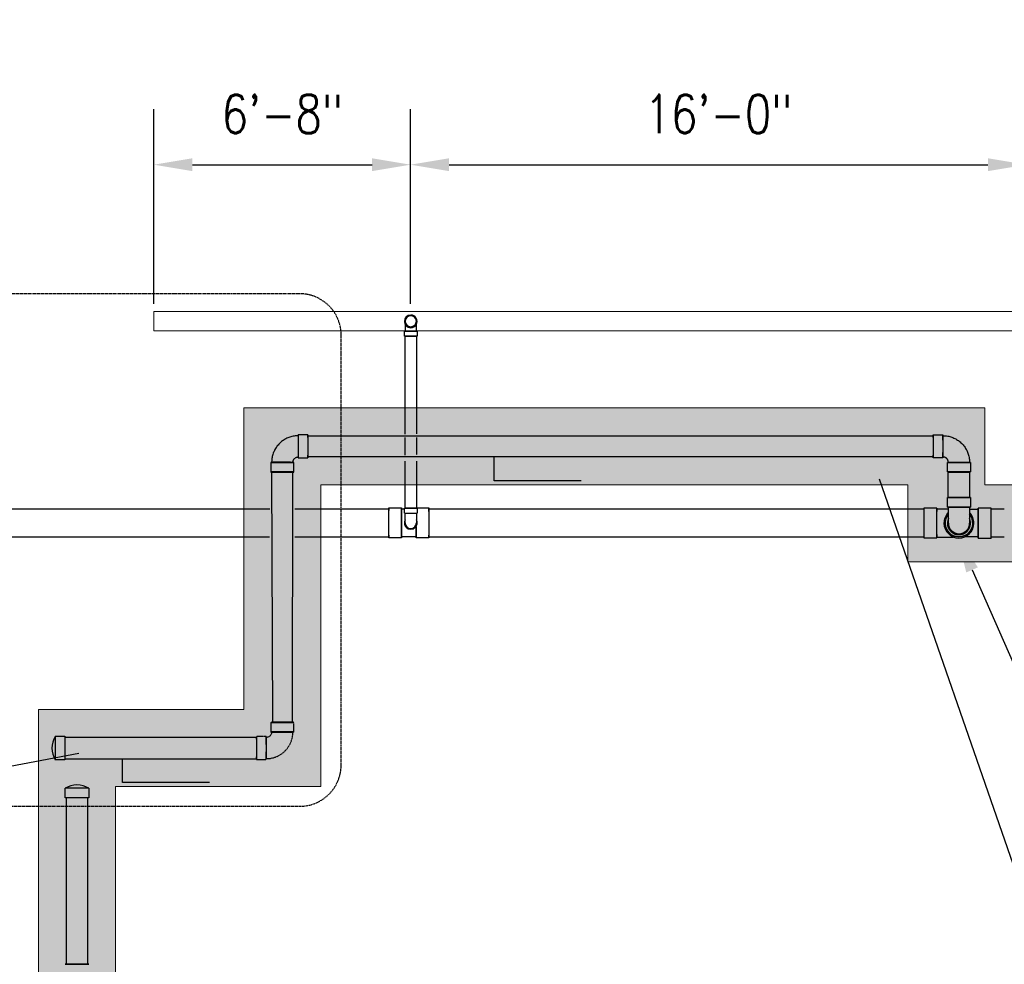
# Model space of a CAD drawing. Header units: inches. Extents: x -20481 to 20248, y -642 to 972.
# Tile 4 of 37: x 60 to 367, y -335 to -41. Entities that reach past the tile are written whole.
import ezdxf
from ezdxf import colors
from ezdxf.entities.mleader import LeaderData, LeaderLine
from ezdxf.math import Vec2, Vec3

# ---------------------------------------------------------------- set-up
doc = ezdxf.new("R2010")
doc.units = ezdxf.units.IN
doc.header["$MEASUREMENT"] = 0
for name, pattern in [('Dash', [0.25, 0.125, -0.125]), ('Dash 1_16_', [0.125, 0.0625, -0.0625]), ('HIDDEN2', [0.1875, 0.125, -0.0625])]:
    doc.linetypes.add(name, pattern=pattern)
for name, color, linetype in [('P-PIPE', 3, 'Continuous'), ('S-ANNO-DIMS', 1, 'Continuous'), ('S-ANNO-TEXT', 2, 'Continuous')]:
    doc.layers.add(name, color=color, linetype=linetype)
for name, color, linetype, lineweight in [('S-ANNO-SYMB', 2, 'Continuous', 25), ('S-FDTN_DRN', 3, 'Continuous', 50), ('S-TRCH-PATT', 8, 'Continuous', 18), ('S-WALL-PATT', 8, 'Continuous', 18)]:
    doc.layers.add(name, color=color, linetype=linetype, lineweight=lineweight)
doc.styles.add('Annotative', font='romans.shx', dxfattribs={"width": 0.8, "height": 0.125})
doc.dimstyles.new('Annotative', dxfattribs={"dimscale": 0, "dimtxt": 0.125, "dimasz": 0.125, "dimexe": 0.179688, "dimexo": 0.0625, "dimgap": 0.09, "dimtad": 1, "dimdec": 3, "dimzin": 3, "dimdsep": 46, "dimlunit": 4, "dimtxsty": 'Annotative', "dimcen": 0.09, "dimclrt": 2, "dimazin": 2, "dimtfac": 1, "dimtdec": 3, "dimtmove": 1, "dimatfit": 3, "dimfxl": 1, "dimtfill": 1, "dimfrac": 2, "dimtolj": 1, "dimtzin": 0, "dimarcsym": 0})

# ---------------------------------------------------------------- blocks, each defined once
blk = doc.blocks.new('Bend - PVC - Sch 40 - DWV_USACE - Standard-1148485-00_SP_Foundation Drainage Plan-TO FDN_DOC-flat-2')
at = {"layer": 'P-PIPE'}
for p, q in [((1134.17, 206.08), (1134.17, 209.08)), ((1141.38, 209.08), (1141.38, 206.08))]:
    blk.add_line(p, q, dxfattribs=at)
at = {"layer": 'P-PIPE', "flags": 128}
for points in [[(1134.47, 201.08), (1134.47, 201.08), (1134.47, 201.09), (1134.47, 201.11), (1134.47, 201.14), (1134.47, 201.18), (1134.47, 201.22), (1134.47, 201.27), (1134.47, 201.33), (1134.47, 201.4), (1134.47, 201.47), (1134.47, 201.55), (1134.47, 201.64), (1134.47, 201.74), (1134.47, 201.84), (1134.47, 201.95), (1134.47, 202.07), (1134.47, 202.19), (1134.47, 202.32), (1134.47, 202.45), (1134.47, 202.6), (1134.47, 202.74), (1134.47, 202.89), (1134.47, 203.05), (1134.47, 203.21), (1134.47, 203.38), (1134.47, 203.55), (1134.47, 203.72), (1134.47, 203.9), (1134.47, 204.08), (1134.47, 204.27), (1134.47, 204.46), (1134.47, 204.65), (1134.47, 204.84), (1134.47, 205.04), (1134.47, 205.23), (1134.47, 205.43), (1134.47, 205.63), (1134.47, 205.83), (1134.47, 206.03), (1134.47, 206.08)], [(1141.09, 206.08), (1141.09, 205.88), (1141.09, 205.68), (1141.09, 205.48), (1141.09, 205.28), (1141.09, 205.08), (1141.09, 204.89), (1141.09, 204.69), (1141.09, 204.5), (1141.09, 204.31), (1141.09, 204.13), (1141.09, 203.95), (1141.09, 203.77), (1141.09, 203.59), (1141.09, 203.42), (1141.09, 203.25), (1141.09, 203.09), (1141.09, 202.93), (1141.09, 202.78), (1141.09, 202.63), (1141.09, 202.49), (1141.09, 202.35), (1141.09, 202.22), (1141.09, 202.1), (1141.09, 201.98), (1141.09, 201.87), (1141.09, 201.76), (1141.09, 201.67), (1141.09, 201.58), (1141.09, 201.49), (1141.09, 201.42), (1141.09, 201.35), (1141.09, 201.29), (1141.09, 201.23), (1141.09, 201.19), (1141.09, 201.15), (1141.09, 201.12), (1141.09, 201.1), (1141.09, 201.08), (1141.09, 201.08), (1141.09, 201.08)]]:
    blk.add_lwpolyline(points, dxfattribs=at)
at = {"layer": 'P-PIPE'}
for radius, start, end in [(3.6, 156.7789, 23.2211), (3.6, 180, 0), (3.31, 180, 0)]:
    blk.add_arc((1137.78, 201.08), radius, start, end, dxfattribs=at)
for centre, major_axis, start_param, end_param in [((1137.78, 209.08), (-3.6, 0), -1.570796, 1.570796), ((1137.78, 209.08), (-3.6, 0), 1.570796, 4.712389), ((1137.78, 206.08), (-3.6, 0), -1.570796, 1.570796), ((1137.78, 206.08), (-3.31, 0), -1.570796, 1.570796), ((1137.78, 206.08), (-3.6, 0), 1.570796, 4.712389), ((1137.78, 206.08), (-3.31, 0), 1.570796, 4.712389)]:
    blk.add_ellipse(centre, major_axis=major_axis, ratio=0.001061, start_param=start_param, end_param=end_param, dxfattribs=at)
blk = doc.blocks.new('Bend - PVC - Sch 40 - DWV_USACE - Standard-1148482-00_SP_Foundation Drainage Plan-TO FDN_DOC-flat-1')
at = {"layer": 'P-PIPE'}
for p, q in [((1129.78, 227.68), (1132.78, 227.68)), ((1132.78, 220.47), (1129.78, 220.47)), ((1134.17, 216.08), (1134.17, 219.08)), ((1141.38, 219.08), (1141.38, 216.08))]:
    blk.add_line(p, q, dxfattribs=at)
at = {"layer": 'P-PIPE', "flags": 128}
for points in [[(1132.78, 227.39), (1133.11, 227.38), (1133.44, 227.36), (1133.62, 227.35)], [(1133.62, 227.35), (1133.95, 227.31), (1134.28, 227.25), (1134.61, 227.19), (1134.93, 227.11), (1135.25, 227.01), (1135.56, 226.91), (1135.87, 226.79), (1136.18, 226.66), (1136.48, 226.52), (1136.78, 226.37), (1137.06, 226.2), (1137.35, 226.02), (1137.62, 225.84), (1137.89, 225.64), (1138.14, 225.43), (1138.39, 225.21), (1138.63, 224.98), (1138.87, 224.74), (1139.09, 224.49), (1139.3, 224.23), (1139.5, 223.97), (1139.69, 223.7), (1139.87, 223.42), (1140.04, 223.13), (1140.19, 222.84), (1140.34, 222.54), (1140.47, 222.23), (1140.59, 221.92), (1140.7, 221.61), (1140.79, 221.29), (1140.87, 220.97), (1140.94, 220.64), (1141, 220.31), (1141.04, 219.98), (1141.07, 219.65), (1141.09, 219.32), (1141.09, 219.08)], [(1132.95, 220.76), (1132.88, 220.76), (1132.82, 220.76), (1132.78, 220.76)], [(1134.47, 219.08), (1134.47, 219.14), (1134.46, 219.21), (1134.45, 219.28), (1134.45, 219.35), (1134.43, 219.41), (1134.42, 219.48), (1134.4, 219.54), (1134.38, 219.61), (1134.36, 219.67), (1134.33, 219.73), (1134.31, 219.8), (1134.28, 219.86), (1134.24, 219.92), (1134.21, 219.97), (1134.17, 220.03), (1134.13, 220.09), (1134.09, 220.14), (1134.05, 220.19), (1134, 220.24), (1133.95, 220.29), (1133.91, 220.33), (1133.85, 220.38), (1133.8, 220.42), (1133.75, 220.46), (1133.69, 220.5), (1133.63, 220.53), (1133.57, 220.57), (1133.51, 220.6), (1133.45, 220.62), (1133.39, 220.65), (1133.33, 220.67), (1133.26, 220.69), (1133.2, 220.71), (1133.13, 220.73), (1133.07, 220.74), (1133, 220.75), (1132.95, 220.76)]]:
    blk.add_lwpolyline(points, dxfattribs=at)
at = {"layer": 'P-PIPE'}
for centre, major_axis, ratio, start_param, end_param in [((1129.78, 224.08), (0, 3.6), 0.010416, 0, 3.140532), ((1129.78, 224.08), (0, 3.6), 0.010416, 3.141593, 6.282125), ((1132.78, 224.08), (0, -3.6), 0.010416, 3.141593, 6.282125), ((1132.78, 224.08), (0, -3.31), 0.010416, 3.141593, 6.282125), ((1132.78, 224.08), (0, -3.6), 0.010416, 0, 3.140532), ((1132.78, 224.08), (0, -3.31), 0.010416, 0, 3.140532), ((1137.78, 219.08), (-3.6, 0), 0.001061, 0.010416, 3.141593), ((1137.78, 219.08), (-3.6, 0), 0.001061, -3.131176, 0), ((1137.78, 219.08), (-3.31, 0), 0.001061, -3.131176, 0.010416), ((1137.78, 219.08), (-3.31, 0), 0.001061, 0.010416, 3.152009), ((1137.78, 216.08), (-3.6, 0), 0.001061, -3.131176, 0), ((1137.78, 216.08), (-3.6, 0), 0.001061, 0.010416, 3.141593)]:
    blk.add_ellipse(centre, major_axis=major_axis, ratio=ratio, start_param=start_param, end_param=end_param, dxfattribs=at)
blk = doc.blocks.new('Bend - PVC - Sch 40 - DWV_USACE - Standard-1141580-00_SP_Foundation Drainage Plan-TO FDN_DOC-flat-2')
at = {"layer": 'P-PIPE'}
for p, q in [((-1127.78, 205.73), (-1131.78, 205.73)), ((-1131.78, 196.42), (-1127.78, 196.42))]:
    blk.add_line(p, q, dxfattribs=at)
at = {"layer": 'P-PIPE', "flags": 128}
for points in [[(-1134.47, 205.39), (-1133.45, 205.39), (-1133.22, 205.39), (-1132.98, 205.39), (-1132.75, 205.39), (-1132.51, 205.39), (-1132.27, 205.39), (-1132.02, 205.39), (-1131.78, 205.39), (-1131.78, 205.39)], [(-1137.78, 196.76), (-1137.95, 196.77), (-1138.13, 196.78), (-1138.3, 196.8), (-1138.47, 196.82), (-1138.64, 196.85), (-1138.81, 196.89), (-1138.97, 196.93), (-1139.14, 196.98), (-1139.3, 197.04), (-1139.46, 197.11), (-1139.62, 197.18), (-1139.77, 197.25), (-1139.92, 197.34), (-1140.07, 197.42), (-1140.22, 197.52), (-1140.36, 197.62), (-1140.49, 197.73), (-1140.62, 197.84), (-1140.75, 197.95), (-1140.87, 198.07), (-1140.99, 198.2), (-1141.1, 198.33), (-1141.21, 198.47), (-1141.31, 198.61), (-1141.41, 198.75), (-1141.5, 198.9), (-1141.58, 199.05), (-1141.66, 199.2), (-1141.73, 199.36), (-1141.8, 199.52), (-1141.86, 199.68), (-1141.91, 199.84), (-1141.96, 200.01), (-1142, 200.18), (-1142.03, 200.35), (-1142.06, 200.52), (-1142.07, 200.69), (-1142.09, 200.86), (-1142.09, 201.03), (-1142.09, 201.08)], [(-1133.47, 201.08), (-1133.47, 200.9), (-1133.48, 200.73), (-1133.5, 200.56), (-1133.52, 200.39), (-1133.55, 200.22), (-1133.59, 200.05), (-1133.64, 199.88), (-1133.69, 199.72), (-1133.74, 199.56), (-1133.81, 199.4), (-1133.88, 199.24), (-1133.95, 199.08), (-1134.04, 198.93), (-1134.13, 198.79), (-1134.22, 198.64), (-1134.32, 198.5), (-1134.43, 198.36), (-1134.54, 198.23), (-1134.65, 198.11), (-1134.78, 197.98), (-1134.9, 197.87), (-1135.03, 197.75), (-1135.17, 197.65), (-1135.31, 197.54), (-1135.45, 197.45), (-1135.6, 197.36), (-1135.75, 197.27), (-1135.9, 197.2), (-1136.06, 197.12), (-1136.22, 197.06), (-1136.38, 197), (-1136.54, 196.95), (-1136.71, 196.9), (-1136.88, 196.86), (-1137.05, 196.83), (-1137.22, 196.8), (-1137.39, 196.78), (-1137.56, 196.77), (-1137.73, 196.77), (-1137.78, 196.76)], [(-1131.78, 196.76), (-1132.02, 196.76), (-1132.27, 196.76), (-1132.51, 196.76), (-1132.75, 196.76), (-1132.98, 196.76), (-1133.22, 196.76), (-1133.45, 196.76), (-1133.68, 196.76), (-1133.91, 196.76), (-1134.14, 196.76), (-1134.36, 196.76), (-1134.57, 196.76), (-1134.78, 196.76), (-1134.99, 196.76), (-1135.19, 196.76), (-1135.39, 196.76), (-1135.58, 196.76), (-1135.76, 196.76), (-1136.03, 196.76)]]:
    blk.add_lwpolyline(points, dxfattribs=at)
at = {"layer": 'P-PIPE'}
for radius, start, end in [(4.66, 135.359, 179.98), (4.66, 157.6903, 179.98), (4.31, 140.185, 39.815), (4.66, 359.98, 44.641), (4.66, 359.98, 22.1312), (4.66, 179.98, 359.98), (4.66, 179.98, 359.98)]:
    blk.add_arc((-1137.78, 201.08), radius, start, end, dxfattribs=at)
for centre, major_axis, start_param, end_param in [((-1131.78, 201.08), (0, -4.66), 1.570796, 4.712389), ((-1127.78, 201.07), (0, -4.66), 1.570796, 4.712389), ((-1131.78, 201.08), (0, -4.31), 1.570796, 4.712389), ((-1131.78, 201.08), (0, -4.66), 4.712389, 7.853982), ((-1131.78, 201.08), (0, -4.31), 4.712389, 7.853982), ((-1127.78, 201.07), (0, -4.66), 4.712389, 7.853982)]:
    blk.add_ellipse(centre, major_axis=major_axis, ratio=0.010271, start_param=start_param, end_param=end_param, dxfattribs=at)
blk = doc.blocks.new('Bend - PVC - Sch 40 - DWV_USACE - Standard-V14-00_SP_Foundation Drainage Plan-TO FDN_DOC-flat-2')
at = {"layer": 'P-PIPE'}
for p, q in [((951.89, -2174.47), (948.89, -2174.47)), ((943.17, -2177.05), (943.01, -2177.2)), ((948.89, -2181.68), (951.89, -2181.68)), ((940.29, -2183.08), (940.29, -2186.08)), ((947.5, -2186.08), (947.5, -2183.08))]:
    blk.add_line(p, q, dxfattribs=at)
at = {"layer": 'P-PIPE', "flags": 128}
for points in [[(948.89, -2174.76), (948.56, -2174.77), (948.23, -2174.79), (947.9, -2174.82), (947.57, -2174.87), (947.24, -2174.93), (946.92, -2175), (946.6, -2175.09), (946.28, -2175.19), (945.96, -2175.3), (945.66, -2175.42), (945.35, -2175.56), (945.05, -2175.7), (944.76, -2175.86), (944.48, -2176.03), (944.2, -2176.22), (943.93, -2176.41), (943.67, -2176.61), (943.41, -2176.83), (943.17, -2177.05)], [(943.01, -2177.2), (942.78, -2177.44), (942.56, -2177.69), (942.35, -2177.95), (942.15, -2178.21), (941.96, -2178.48), (941.79, -2178.77), (941.62, -2179.05), (941.46, -2179.35), (941.32, -2179.65), (941.19, -2179.95), (941.07, -2180.26), (940.96, -2180.58), (940.87, -2180.9), (940.79, -2181.22), (940.72, -2181.55), (940.67, -2181.87), (940.63, -2182.2), (940.6, -2182.53), (940.58, -2182.87), (940.58, -2183.08)], [(947.21, -2183.08), (947.21, -2183.01), (947.21, -2182.94), (947.22, -2182.88), (947.23, -2182.81), (947.24, -2182.74), (947.25, -2182.68), (947.27, -2182.61), (947.29, -2182.55), (947.31, -2182.48), (947.34, -2182.42), (947.37, -2182.36), (947.4, -2182.3), (947.43, -2182.24), (947.46, -2182.18), (947.5, -2182.12), (947.54, -2182.07), (947.58, -2182.02), (947.62, -2181.96), (947.67, -2181.91), (947.7, -2181.88)], [(947.7, -2181.88), (947.75, -2181.84), (947.8, -2181.79), (947.85, -2181.75)], [(947.9, -2181.71), (947.96, -2181.67), (948.02, -2181.63), (948.08, -2181.6), (948.14, -2181.57), (948.2, -2181.54), (948.26, -2181.51), (948.32, -2181.49), (948.39, -2181.47), (948.45, -2181.45), (948.52, -2181.43), (948.58, -2181.42), (948.65, -2181.41), (948.72, -2181.4), (948.78, -2181.39), (948.85, -2181.39), (948.89, -2181.39)]]:
    blk.add_lwpolyline(points, dxfattribs=at)
at = {"layer": 'P-PIPE'}
for centre, major_axis, start_param, end_param in [((948.89, -2178.08), (0, -3.6), 3.152008, 6.293601), ((948.89, -2178.08), (0, -3.31), 3.152008, 6.293601), ((948.89, -2178.08), (0, -3.6), 0.010416, 3.152008), ((948.89, -2178.08), (0, -3.31), 0.010416, 3.152008), ((951.89, -2178.08), (0, -3.6), 3.152008, 6.293601), ((951.89, -2178.08), (0, -3.6), 0.010416, 3.152008), ((943.89, -2183.08), (3.6, 0), 3.131177, 6.27277), ((943.89, -2183.08), (3.6, 0), 6.27277, 9.414362), ((943.89, -2183.08), (3.31, 0), 3.131177, 6.27277), ((943.89, -2183.08), (3.31, 0), 6.27277, 9.414362), ((943.89, -2186.08), (3.6, 0), 3.131177, 6.27277), ((943.89, -2186.08), (3.6, 0), 6.27277, 9.414362)]:
    blk.add_ellipse(centre, major_axis=major_axis, ratio=0.010416, start_param=start_param, end_param=end_param, dxfattribs=at)
blk = doc.blocks.new('Bend - PVC - Sch 40 - DWV_USACE - Standard-1153782-00_SP_Foundation Drainage Plan-TO FDN_DOC-flat-4')
at = {"layer": 'P-PIPE', "linetype": 'Dash 1_16_'}
for p, q in [((940.29, -2241.47), (940.29, -2244.47)), ((947.5, -2244.47), (947.5, -2241.47)), ((938.89, -2245.86), (935.89, -2245.86)), ((935.89, -2253.07), (938.89, -2253.07))]:
    blk.add_line(p, q, dxfattribs=at)
at = {"layer": 'P-PIPE', "linetype": 'Dash 1_16_', "flags": 128}
for points in [[(940.09, -2245.66), (940.04, -2245.71), (939.99, -2245.75), (939.93, -2245.8), (939.88, -2245.84), (939.83, -2245.88), (939.77, -2245.91), (939.71, -2245.95), (939.65, -2245.98), (939.59, -2246.01), (939.53, -2246.03), (939.46, -2246.06), (939.4, -2246.08), (939.34, -2246.1), (939.27, -2246.11), (939.2, -2246.13), (939.14, -2246.14), (939.07, -2246.15), (939, -2246.15), (938.94, -2246.16), (938.89, -2246.16)], [(940.58, -2244.47), (940.58, -2244.54), (940.57, -2244.6), (940.57, -2244.67), (940.56, -2244.74), (940.55, -2244.8), (940.53, -2244.87), (940.51, -2244.94), (940.49, -2245), (940.47, -2245.06), (940.45, -2245.13), (940.42, -2245.19), (940.39, -2245.25), (940.36, -2245.31), (940.32, -2245.37), (940.29, -2245.42), (940.25, -2245.48), (940.2, -2245.53), (940.16, -2245.58), (940.12, -2245.63), (940.09, -2245.66)], [(944.77, -2250.35), (945, -2250.11), (945.22, -2249.86), (945.43, -2249.6), (945.63, -2249.34), (945.82, -2249.06), (946, -2248.78), (946.17, -2248.49), (946.32, -2248.2), (946.46, -2247.9), (946.6, -2247.59), (946.71, -2247.28), (946.82, -2246.97), (946.91, -2246.65), (947, -2246.33), (947.06, -2246), (947.12, -2245.67), (947.16, -2245.34), (947.19, -2245.01), (947.2, -2244.68), (947.21, -2244.47)], [(938.89, -2252.78), (939.23, -2252.77), (939.56, -2252.75), (939.89, -2252.72), (940.22, -2252.68), (940.54, -2252.62), (940.87, -2252.54), (941.19, -2252.46), (941.51, -2252.36), (941.82, -2252.25), (942.13, -2252.13), (942.43, -2251.99), (942.73, -2251.84), (943.02, -2251.68), (943.31, -2251.51), (943.59, -2251.33), (943.86, -2251.14), (944.12, -2250.93), (944.37, -2250.72), (944.62, -2250.49), (944.77, -2250.35)]]:
    blk.add_lwpolyline(points, dxfattribs=at)
at = {"layer": 'P-PIPE', "linetype": 'Dash 1_16_'}
for centre, major_axis, start_param, end_param in [((943.89, -2241.47), (3.6, 0), 3.131177, 6.27277), ((943.89, -2241.47), (3.6, 0), 6.27277, 9.414362), ((935.89, -2249.47), (0, -3.6), 3.152008, 6.293601), ((935.89, -2249.47), (0, -3.6), 0.010416, 3.152008), ((938.89, -2249.47), (0, -3.6), 3.152008, 6.293601), ((938.89, -2249.47), (0, -3.31), 3.152008, 6.293601), ((938.89, -2249.47), (0, -3.6), 0.010416, 3.152008), ((938.89, -2249.47), (0, -3.31), 0.010416, 3.152008), ((943.89, -2244.47), (3.6, 0), 3.131177, 6.27277), ((943.89, -2244.47), (3.6, 0), 6.27277, 9.414362), ((943.89, -2244.47), (3.31, 0), 3.131177, 6.27277), ((943.89, -2244.47), (3.31, 0), 6.27277, 9.414362)]:
    blk.add_ellipse(centre, major_axis=major_axis, ratio=0.010416, start_param=start_param, end_param=end_param, dxfattribs=at)
blk = doc.blocks.new('Bend - PVC - Sch 40 - DWV_USACE - Standard-V11-00_SP_Foundation Drainage Plan-TO FDN_DOC-flat-6')
at = {"layer": 'P-PIPE'}
for p, q in [((1001.15, 265.98), (1001.16, 265.98)), ((999.17, 259.43), (999.17, 260.93)), ((1001.15, 260.93), (999.17, 260.93)), ((999.17, 260.93), (1001.15, 260.93)), ((1001.16, 262.02), (1001.15, 262.02)), ((1001.15, 260.93), (1003.13, 260.93)), ((1003.13, 260.93), (1001.15, 260.93)), ((1001.15, 260.93), (1001.15, 260.93)), ((1001.15, 260.93), (1001.15, 260.93)), ((1002.9, 260.93), (1002.9, 261.06)), ((1003.13, 260.93), (1003.13, 259.43)), ((1001.15, 259.43), (999.17, 259.43)), ((999.17, 259.43), (1001.15, 259.43)), ((1001.15, 259.43), (1003.13, 259.43)), ((1003.13, 259.43), (1001.15, 259.43))]:
    blk.add_line(p, q, dxfattribs=at)
at = {"layer": 'P-PIPE', "flags": 128}
for points in [[(1001.15, 265.75), (1001.08, 265.75), (1001.01, 265.74), (1000.94, 265.73), (1000.87, 265.72), (1000.81, 265.71), (1000.74, 265.7), (1000.67, 265.68), (1000.6, 265.66), (1000.54, 265.64), (1000.47, 265.61), (1000.41, 265.58), (1000.34, 265.55), (1000.28, 265.52), (1000.22, 265.48), (1000.16, 265.44), (1000.11, 265.4), (1000.05, 265.36), (1000, 265.31), (999.95, 265.27), (999.9, 265.22), (999.85, 265.17), (999.8, 265.11), (999.76, 265.06), (999.72, 265), (999.68, 264.94), (999.64, 264.88), (999.61, 264.82), (999.58, 264.76), (999.55, 264.7), (999.52, 264.63), (999.5, 264.57), (999.48, 264.5), (999.46, 264.43), (999.44, 264.36), (999.43, 264.29), (999.42, 264.23), (999.41, 264.16), (999.41, 264.09), (999.4, 264.02), (999.4, 264)], [(999.4, 264), (999.4, 263.93), (999.41, 263.86), (999.42, 263.79), (999.43, 263.72), (999.44, 263.65), (999.45, 263.58), (999.47, 263.51), (999.49, 263.45), (999.52, 263.38), (999.54, 263.32), (999.57, 263.25), (999.6, 263.19), (999.63, 263.13), (999.67, 263.07), (999.71, 263.01), (999.75, 262.95), (999.79, 262.9), (999.84, 262.84), (999.88, 262.79), (999.93, 262.74), (999.99, 262.69), (1000.04, 262.65), (1000.09, 262.61), (1000.15, 262.56), (1000.21, 262.52), (1000.27, 262.49), (1000.33, 262.45), (1000.39, 262.42), (1000.45, 262.39), (1000.52, 262.37), (1000.58, 262.34), (1000.65, 262.32), (1000.72, 262.3), (1000.79, 262.29), (1000.86, 262.27), (1000.92, 262.26), (1000.99, 262.25), (1001.06, 262.25), (1001.13, 262.25), (1001.15, 262.25)], [(999.4, 264), (999.4, 263.99), (999.4, 263.99), (999.4, 263.98), (999.4, 263.96), (999.4, 263.94), (999.4, 263.91), (999.4, 263.88), (999.4, 263.84), (999.4, 263.8), (999.4, 263.76), (999.4, 263.71), (999.4, 263.65), (999.4, 263.59), (999.4, 263.53), (999.4, 263.46), (999.4, 263.39), (999.4, 263.32), (999.4, 263.24), (999.4, 263.15), (999.4, 263.07), (999.4, 262.98), (999.4, 262.89), (999.4, 262.79), (999.4, 262.69), (999.4, 262.59), (999.4, 262.48), (999.4, 262.38), (999.4, 262.27), (999.4, 262.16), (999.4, 262.04), (999.4, 261.93), (999.4, 261.81), (999.4, 261.69), (999.4, 261.58), (999.4, 261.45), (999.4, 261.33), (999.4, 261.21), (999.4, 261.09)], [(1002.9, 264), (1002.9, 264.07), (1002.9, 264.14), (1002.89, 264.21), (1002.88, 264.28), (1002.87, 264.35), (1002.85, 264.41), (1002.83, 264.48), (1002.81, 264.55), (1002.79, 264.61), (1002.76, 264.68), (1002.74, 264.74), (1002.71, 264.81), (1002.67, 264.87), (1002.64, 264.93), (1002.6, 264.99), (1002.56, 265.04), (1002.51, 265.1), (1002.47, 265.15), (1002.42, 265.2), (1002.37, 265.25), (1002.32, 265.3), (1002.27, 265.35), (1002.21, 265.39), (1002.16, 265.43), (1002.1, 265.47), (1002.04, 265.51), (1001.98, 265.54), (1001.92, 265.57), (1001.85, 265.6), (1001.79, 265.63), (1001.72, 265.65), (1001.65, 265.67), (1001.59, 265.69), (1001.52, 265.71), (1001.45, 265.72), (1001.38, 265.73), (1001.31, 265.74), (1001.24, 265.75), (1001.17, 265.75), (1001.15, 265.75)], [(1001.15, 262.25), (1001.22, 262.25), (1001.29, 262.25), (1001.36, 262.26), (1001.43, 262.27), (1001.5, 262.28), (1001.57, 262.3), (1001.64, 262.32), (1001.7, 262.34), (1001.77, 262.36), (1001.83, 262.39), (1001.9, 262.41), (1001.96, 262.45), (1002.02, 262.48), (1002.08, 262.51), (1002.14, 262.55), (1002.2, 262.59), (1002.25, 262.64), (1002.31, 262.68), (1002.36, 262.73), (1002.41, 262.78), (1002.46, 262.83), (1002.5, 262.88), (1002.55, 262.94), (1002.59, 262.99), (1002.63, 263.05), (1002.66, 263.11), (1002.7, 263.17), (1002.73, 263.23), (1002.76, 263.3), (1002.78, 263.36), (1002.81, 263.43), (1002.83, 263.5), (1002.85, 263.56), (1002.86, 263.63), (1002.88, 263.7), (1002.89, 263.77), (1002.9, 263.84), (1002.9, 263.91), (1002.9, 263.98), (1002.9, 264)], [(1002.9, 261.08), (1002.9, 261.18), (1002.9, 261.3), (1002.9, 261.42), (1002.9, 261.54), (1002.9, 261.66), (1002.9, 261.78), (1002.9, 261.9), (1002.9, 262.01), (1002.9, 262.13), (1002.9, 262.24), (1002.9, 262.35), (1002.9, 262.46), (1002.9, 262.56), (1002.9, 262.66), (1002.9, 262.76), (1002.9, 262.86), (1002.9, 262.95), (1002.9, 263.04), (1002.9, 263.13), (1002.9, 263.22), (1002.9, 263.3), (1002.9, 263.37), (1002.9, 263.44), (1002.9, 263.51), (1002.9, 263.58), (1002.9, 263.64), (1002.9, 263.69), (1002.9, 263.74), (1002.9, 263.79), (1002.9, 263.83), (1002.9, 263.87), (1002.9, 263.9), (1002.9, 263.93), (1002.9, 263.95), (1002.9, 263.97), (1002.9, 263.98), (1002.9, 263.99), (1002.9, 264), (1002.9, 264)], [(999.4, 261.08), (999.4, 260.97), (999.4, 260.93)]]:
    blk.add_lwpolyline(points, dxfattribs=at)
at = {"layer": 'P-PIPE'}
for centre, major_axis, start_param, end_param in [((1001.15, 264), (0, -1.98), 3.141593, 6.283185), ((1001.16, 264), (0, -1.98), 3.141593, 6.283185), ((1001.15, 264), (0, -1.75), 3.141593, 6.283185), ((1001.15, 264), (0, -1.98), 0, 3.141593), ((1001.15, 264), (0, -1.75), 0, 3.141593), ((1001.16, 264), (0, -1.98), 0, 3.141593)]:
    blk.add_ellipse(centre, major_axis=major_axis, ratio=0.999999, start_param=start_param, end_param=end_param, dxfattribs=at)
blk = doc.blocks.new('Bend - PVC - Sch 40 - DWV_USACE - Standard-V5-00_SP_Foundation Drainage Plan-TO FDN_DOC-flat-3')
at = {"layer": 'P-PIPE'}
for p, q in [((1191.13, 204.14), (1191.13, 205.64)), ((1191.13, 205.64), (1195.09, 205.64)), ((1191.13, 204.14), (1195.09, 204.14)), ((1193.11, 205.64), (1193.11, 205.64)), ((1193.11, 205.64), (1193.11, 205.64)), ((1193.11, 204.14), (1193.11, 204.14)), ((1193.11, 204.14), (1193.11, 204.14)), ((1193.11, 204.14), (1193.11, 204.14)), ((1193.11, 204.14), (1193.11, 204.14)), ((1195.09, 205.64), (1195.09, 204.14))]:
    blk.add_line(p, q, dxfattribs=at)
at = {"layer": 'P-PIPE', "flags": 128}
for points in [[(1191.36, 201.08), (1191.36, 201.08), (1191.36, 201.09), (1191.36, 201.1), (1191.36, 201.12), (1191.36, 201.14), (1191.36, 201.17), (1191.36, 201.2), (1191.36, 201.23), (1191.36, 201.27), (1191.36, 201.32), (1191.36, 201.37), (1191.36, 201.42), (1191.36, 201.48), (1191.36, 201.55), (1191.36, 201.61), (1191.36, 201.68), (1191.36, 201.76), (1191.36, 201.84), (1191.36, 201.92), (1191.36, 202.01), (1191.36, 202.1), (1191.36, 202.19), (1191.36, 202.28), (1191.36, 202.38), (1191.36, 202.49), (1191.36, 202.59), (1191.36, 202.7), (1191.36, 202.81), (1191.36, 202.92), (1191.36, 203.03), (1191.36, 203.15), (1191.36, 203.26), (1191.36, 203.38), (1191.36, 203.5), (1191.36, 203.62), (1191.36, 203.74), (1191.36, 203.86), (1191.36, 203.98), (1191.36, 204.11), (1191.36, 204.14)], [(1194.86, 204.14), (1194.86, 204.02), (1194.86, 203.9), (1194.86, 203.77), (1194.86, 203.65), (1194.86, 203.53), (1194.86, 203.41), (1194.86, 203.29), (1194.86, 203.18), (1194.86, 203.06), (1194.86, 202.95), (1194.86, 202.84), (1194.86, 202.73), (1194.86, 202.62), (1194.86, 202.51), (1194.86, 202.41), (1194.86, 202.31), (1194.86, 202.21), (1194.86, 202.12), (1194.86, 202.03), (1194.86, 201.94), (1194.86, 201.86), (1194.86, 201.78), (1194.86, 201.7), (1194.86, 201.63), (1194.86, 201.56), (1194.86, 201.5), (1194.86, 201.44), (1194.86, 201.38), (1194.86, 201.33), (1194.86, 201.29), (1194.86, 201.24), (1194.86, 201.21), (1194.86, 201.17), (1194.86, 201.15), (1194.86, 201.12), (1194.86, 201.1), (1194.86, 201.09), (1194.86, 201.08), (1194.86, 201.08), (1194.86, 201.08)]]:
    blk.add_lwpolyline(points, dxfattribs=at)
at = {"layer": 'P-PIPE'}
for radius, start, end in [(1.98, 152.1637, 27.8363), (1.98, 180, 0), (1.75, 180, 0)]:
    blk.add_arc((1193.11, 201.08), radius, start, end, dxfattribs=at)
blk = doc.blocks.new('*D51')
at = {"layer": 'Defpoints', "color": 0, "transparency": 16777216}
for p in [(182, -86.26), (102, -135.58), (182, -135.63)]:
    blk.add_point(p, dxfattribs=at)
at = {"layer": 'S-ANNO-DIMS', "color": 0, "lineweight": -2, "transparency": 16777216}
for p, q in [((102, -129.58), (102, -69.01)), ((182, -129.63), (182, -69.01)), ((114, -86.26), (170, -86.26))]:
    blk.add_line(p, q, dxfattribs=at)
at = {"layer": 'S-ANNO-DIMS', "color": 0, "transparency": 16777216}
for points in [[(114, -84.26), (114, -88.26), (102, -86.26)], [(170, -84.26), (170, -88.26), (182, -86.26)]]:
    blk.add_solid(points, dxfattribs=at)
at = {"layer": 'S-ANNO-DIMS', "color": 2, "lineweight": -3, "transparency": 16777216, "insert": (142, -70.47), "char_height": 12, "attachment_point": 5, "style": 'Annotative', "bg_fill": 3, "box_fill_scale": 1.25, "bg_fill_color": 256, "bg_fill_true_color": 13158600, "bg_fill_transparency": 0}
blk.add_mtext('\\A1;6\'-8"', dxfattribs=at)
blk = doc.blocks.new('*D53')
at = {"layer": 'Defpoints', "color": 0, "transparency": 16777216}
for p in [(374, -86.26), (182, -135.63), (374, -137.59)]:
    blk.add_point(p, dxfattribs=at)
at = {"layer": 'S-ANNO-DIMS', "color": 0, "lineweight": -2, "transparency": 16777216}
for p, q in [((182, -129.63), (182, -69.01)), ((374, -131.59), (374, -69.01)), ((194, -86.26), (362, -86.26))]:
    blk.add_line(p, q, dxfattribs=at)
at = {"layer": 'S-ANNO-DIMS', "color": 0, "transparency": 16777216}
for points in [[(194, -84.26), (194, -88.26), (182, -86.26)], [(362, -84.26), (362, -88.26), (374, -86.26)]]:
    blk.add_solid(points, dxfattribs=at)
at = {"layer": 'S-ANNO-DIMS', "color": 2, "lineweight": -3, "transparency": 16777216, "insert": (278, -70.47), "char_height": 12, "attachment_point": 5, "style": 'Annotative', "bg_fill": 3, "box_fill_scale": 1.25, "bg_fill_color": 256, "bg_fill_true_color": 13158600, "bg_fill_transparency": 0}
blk.add_mtext('\\A1;16\'-0"', dxfattribs=at)
blk = doc.blocks.new('6CAP')
at = {"layer": 'P-PIPE'}
for p, q in [((74.96, 388.65), (74.96, 381.35)), ((74.96, 388.65), (77.96, 388.65)), ((77.96, 388.65), (77.96, 381.35)), ((77.96, 381.35), (74.96, 381.35))]:
    blk.add_line(p, q, dxfattribs=at)
blk.add_arc((80.99, 385), 7.05, 148.8317, 211.1683, dxfattribs=at)

msp = doc.modelspace()

# ---------------------------------------------------------------- hatches: boundary and pattern name
at = {"layer": 'S-WALL-PATT', "linetype": 'Dash 1_16_'}
h = msp.add_hatch(dxfattribs=at)
h.set_pattern_fill('AR-SAND', color=256, scale=4)
h.paths.add_polyline_path([(113.8117, 192), (340.9656, 192), (340.9656, 210), (924, 210), (924, 288), (1206, 288), (1206, -288), (924, -288), (924, -210), (337.0357, -210), (337.0357, -186), (154, -186), (154, -280), (90, -280), (90, -642), (66, -642), (66, -256), (130, -256), (130, -162), (361.0357, -162), (361.0357, -186), (948, -186), (948, -264), (1182, -264), (1182, 264), (948, 264), (948, 186), (364.9656, 186), (364.9656, 162), (90, 162), (90, 192), (66, 192), (66, 373), (66, 654), (90, 654), (90, 216.0196), (113.8117, 216.0196)])

# ---------------------------------------------------------------- linework, layer by layer
at = {"layer": 'P-PIPE'}
for p, q in [((180.3095, -139.643), (182.0595, -139.643)), ((182.0595, -139.643), (180.3095, -139.643)), ((180.3135, -170.18), (180.3135, -139.643)), ((182.0595, -139.643), (183.8095, -139.643)), ((183.8095, -139.643), (182.0595, -139.643)), ((183.8135, -139.643), (183.8135, -170.1532)), ((149.9857, -170.6871), (344.9513, -170.6871)), ((344.9513, -177.3121), (149.9857, -177.3121)), ((180.3135, -193.2754), (180.3135, -178.5825)), ((183.8135, -178.6623), (183.8135, -193.2754)), ((138.6879, -181.9843), (138.9231, -259.9809)), ((145.1582, -259.9823), (145.3129, -181.9843)), ((349.6531, -189.9113), (349.6531, -182.0011)), ((356.2781, -182.0011), (356.2781, -189.9113)), ((175.1897, -193.2039), (179.168, -193.2039)), ((182.0655, -193.2754), (180.3155, -193.2754)), ((180.3155, -193.2754), (182.0655, -193.2754)), ((183.8155, -193.2754), (182.0655, -193.2754)), ((182.0655, -193.2754), (183.8155, -193.2754)), ((183.8155, -193.2039), (187.7238, -193.2039)), ((346.0443, -193.2769), (342.066, -193.2769)), ((138.1696, -193.5716), (-4.2989, -193.5716)), ((175.0729, -193.5716), (145.9085, -193.5716)), ((179.168, -193.4987), (180.0865, -193.4987)), ((342.0491, -193.5716), (187.7011, -193.5716)), ((367.0729, -193.5716), (362.9838, -193.5716)), ((-4.3014, -202.1966), (138.0468, -202.1966)), ((145.9085, -202.1966), (175.0729, -202.1966)), ((179.168, -202.4728), (175.1897, -202.4728)), ((183.7456, -202.1781), (179.168, -202.1781)), ((182.0811, -199.8174), (182.0655, -199.8174)), ((182.0815, -199.5884), (182.0811, -199.5884)), ((183.7456, -202.4728), (183.7456, -202.1781)), ((187.7238, -202.4728), (183.7456, -202.4728)), ((187.6986, -202.1966), (342.0477, -202.1966)), ((342.066, -202.5458), (346.0443, -202.5458)), ((362.9823, -202.1966), (367.0729, -202.1966)), ((133.9861, -264.6875), (74.2296, -264.6875)), ((74.2296, -271.3125), (133.9861, -271.3125)), ((74.6875, -335.37), (74.6875, -283.5055)), ((81.3125, -283.5055), (81.3125, -335.37)), ((81.6465, -335.37), (74.3535, -335.37)), ((74.3535, -335.37), (81.6465, -335.37)), ((78, -335.37), (74.6875, -335.37)), ((74.6875, -335.37), (78, -335.37)), ((81.3125, -335.37), (78, -335.37)), ((78, -335.37), (81.3125, -335.37))]:
    msp.add_line(p, q, dxfattribs=at)
at = {"layer": 'P-PIPE', "linetype": 'HIDDEN2'}
for p, q in [((180.3135, -176.7248), (180.3135, -171.1951)), ((183.8135, -171.2218), (183.8135, -176.6981))]:
    msp.add_line(p, q, dxfattribs=at)
at = {"layer": 'P-PIPE', "flags": 128}
for points in [[(349.6531, -193.5716), (349.268, -193.5716), (349.0187, -193.5716), (348.7645, -193.5716), (348.5059, -193.5716), (348.2432, -193.5716), (347.9768, -193.5716), (347.7073, -193.5716), (347.435, -193.5716), (347.1603, -193.5716), (346.8837, -193.5716), (346.6057, -193.5716), (346.3266, -193.5716), (346.047, -193.5716), (346.0443, -193.5716)], [(346.0443, -202.251), (346.3239, -202.251), (346.6029, -202.251), (346.881, -202.251), (347.1575, -202.251), (347.4322, -202.251), (347.7046, -202.251), (347.9742, -202.251), (348.2405, -202.251), (348.5033, -202.251), (348.762, -202.251), (349.0162, -202.251), (349.2656, -202.251), (349.5097, -202.251), (349.7481, -202.251), (349.9805, -202.251), (350.2065, -202.251), (350.4257, -202.251), (350.6377, -202.251), (350.8423, -202.251), (351.2801, -202.251)]]:
    msp.add_lwpolyline(points, dxfattribs=at)
at = {"layer": 'P-PIPE'}
for start, end in [(90, 270), (270, 90)]:
    msp.add_arc((182.0655, -135), 1.75, start, end, dxfattribs=at)
for centre, major_axis, ratio, start_param, end_param in [((150.0005, -173.9996), (0, -3.3125), 0.0104161, 3.14159265, 4.71238898), ((150.0005, -173.9996), (0, -3.3125), 0.0104161, 1.57079633, 3.14159265), ((344.966, -173.9996), (0, -3.3125), 0.0104161, 3.14159265, 4.71238898), ((344.966, -173.9996), (0, -3.3125), 0.0104161, 1.57079633, 3.14159265), ((150.0005, -173.9996), (0, -3.3125), 0.0104161, 4.71238898, 6.28318531), ((150.0005, -173.9996), (0, -3.3125), 0.0104161, 0, 1.57079633), ((344.966, -173.9996), (0, -3.3125), 0.0104161, -1.57079633, 0), ((344.966, -173.9996), (0, -3.3125), 0.0104161, 0, 1.57079633), ((142.0009, -181.9991), (3.3125, 0), 0.0104161, 1.57079633, 3.14159265), ((142.0009, -181.9991), (3.3125, 0), 0.0104161, 3.14159265, 4.71238898), ((142.0009, -181.9991), (3.3125, 0), 0.0104161, 0, 1.57079633), ((142.0009, -181.9991), (3.3125, 0), 0.0104161, 4.71238898, 6.28318531), ((352.9656, -181.9995), (-3.3125, 0), 0.00106063, -1.57079633, 0), ((352.9656, -181.9995), (-3.3125, 0), 0.00106063, 0, 1.57079633), ((352.9656, -181.9995), (-3.3125, 0), 0.00106063, 3.14159265, 4.71238898), ((352.9656, -181.9995), (-3.3125, 0), 0.00106063, 1.57079633, 3.14159265), ((352.9656, -189.9113), (-3.3125, 0), 0.00106063, -1.57079633, 0), ((352.9656, -189.9113), (-3.3125, 0), 0.00106063, 0, 1.57079633), ((352.9656, -189.9113), (-3.3125, 0), 0.00106063, 3.14159265, 4.71238898), ((352.9656, -189.9113), (-3.3125, 0), 0.00106063, 1.57079633, 3.14159265), ((175.1897, -197.8384), (0, 4.6345), 0.0104161, -1.57079633, 1.57079633), ((179.168, -197.8384), (0, 4.6345), 0.0104161, -1.57079633, 1.57079633), ((187.7238, -197.8384), (0, 4.6345), 0.0104161, -1.57079633, 1.57079633), ((342.066, -197.9113), (0, -4.6345), 0.0103989, 1.57079633, 4.71238898), ((346.0443, -197.9113), (0, 4.6345), 0.0103989, 4.71238898, 7.85398163), ((346.0443, -197.9113), (0, 4.3397), 0.0103989, 4.71238898, 7.85398163), ((175.1897, -197.8384), (0, -4.3125), 0.0103989, 3.14159265, 4.71238898), ((175.1897, -197.8384), (0, -4.3125), 0.0103989, 1.57079633, 3.14159265), ((179.168, -197.8384), (0, 4.3397), 0.0104161, -1.57079633, 1.57079633), ((187.7238, -197.8384), (0, 4.3125), 0.0104161, 0, 1.57079633), ((187.7238, -197.8384), (0, -4.3125), 0.0104161, 1.57079633, 3.14159265), ((342.066, -197.9113), (0, -4.3125), 0.0103989, 3.14159265, 4.71238898), ((342.066, -197.9113), (0, 4.3125), 0.0103989, 4.71238898, 6.28318531), ((175.1897, -197.8384), (0, 4.6345), 0.0104161, 1.57079633, 4.71238898), ((175.1897, -197.8384), (0, -4.3125), 0.0103989, -1.57079633, 0), ((175.1897, -197.8384), (0, -4.3125), 0.0103989, 0, 1.57079633), ((179.168, -197.8384), (0, 4.6345), 0.0104161, 1.57079633, 4.71238898), ((179.168, -197.8384), (0, -4.3397), 0.0104161, -1.57079633, 1.57079633), ((183.7456, -197.8384), (0, -4.3397), 0.0104161, -1.311421, 1.34499968), ((187.7238, -197.8384), (0, 4.6345), 0.0104161, 1.57079633, 4.71238898), ((187.7238, -197.8384), (0, 4.3125), 0.0104161, 1.57079633, 3.14159265), ((187.7238, -197.8384), (0, -4.3125), 0.0104161, 0, 1.57079633), ((342.066, -197.9113), (0, 4.6345), 0.0103989, 1.57079633, 4.71238898), ((342.066, -197.9113), (0, -4.3125), 0.0103989, 4.71238898, 6.28318531), ((342.066, -197.9113), (0, 4.3125), 0.0103989, 3.14159265, 4.71238898), ((346.0443, -197.9113), (0, -4.6345), 0.0103989, 4.71238898, 7.85398163), ((346.0443, -197.9113), (0, 4.3397), 0.0103989, 1.57079633, 4.71238898), ((142.0004, -260.0004), (3.3125, 0), 0.0104161, 1.57079633, 3.14159265), ((142.0004, -260.0004), (3.3125, 0), 0.0104161, 3.14159265, 4.71238898), ((142.0004, -260.0004), (3.3125, 0), 0.0104161, 0, 1.57079633), ((142.0004, -260.0004), (3.3125, 0), 0.0104161, 4.71238898, 6.28318531), ((134.0009, -268), (0, -3.3125), 0.0104161, 3.14159265, 4.71238898), ((134.0009, -268), (0, -3.3125), 0.0104161, 1.57079633, 3.14159265), ((134.0009, -268), (0, -3.3125), 0.0104161, 4.71238898, 6.28318531), ((134.0009, -268), (0, -3.3125), 0.0104161, 0, 1.57079633)]:
    msp.add_ellipse(centre, major_axis=major_axis, ratio=ratio, start_param=start_param, end_param=end_param, dxfattribs=at)
at = {"layer": 'S-ANNO-SYMB', "linetype": 'Dash', "lineweight": -3}
msp.add_lwpolyline([(20.7674, -286.1553), (147.4103, -286.1553, 0.41421356), (160.3703, -273.1953), (160.3703, -139.4188, 0.41421356), (147.4103, -126.4588), (20.7674, -126.4588, 0.41421356), (7.8074, -139.4188), (7.8074, -273.1953, 0.41421356)], format="xyb", close=True, dxfattribs=at)
at = {"layer": 'S-TRCH-PATT', "linetype": 'Continuous', "lineweight": 0}
msp.add_lwpolyline([(924, -210), (337.0357, -210), (337.0357, -186), (154, -186), (154, -280), (90, -280), (90, -642), (66, -642), (66, -256), (130, -256), (130, -162), (361.0357, -162), (361.0357, -186), (948, -186)], dxfattribs=at)

# ---------------------------------------------------------------- block references
for name, p in [('Bend - PVC - Sch 40 - DWV_USACE - Standard-V11-00_SP_Foundation Drainage Plan-TO FDN_DOC-flat-6', (-819.0895, -399.0774)), ('Bend - PVC - Sch 40 - DWV_USACE - Standard-V14-00_SP_Foundation Drainage Plan-TO FDN_DOC-flat-2', (-801.8919, 2004.0778)), ('Bend - PVC - Sch 40 - DWV_USACE - Standard-1148482-00_SP_Foundation Drainage Plan-TO FDN_DOC-flat-1', (-784.8135, -398.0769)), ('Bend - PVC - Sch 40 - DWV_USACE - Standard-1148485-00_SP_Foundation Drainage Plan-TO FDN_DOC-flat-2', (-784.8136, -398.9887)), ('Bend - PVC - Sch 40 - DWV_USACE - Standard-V5-00_SP_Foundation Drainage Plan-TO FDN_DOC-flat-3', (-1011.0439, -398.9158)), ('Bend - PVC - Sch 40 - DWV_USACE - Standard-1141580-00_SP_Foundation Drainage Plan-TO FDN_DOC-flat-2', (1490.7448, -398.9887)), ('Bend - PVC - Sch 40 - DWV_USACE - Standard-1153782-00_SP_Foundation Drainage Plan-TO FDN_DOC-flat-4', (-801.8923, 1981.4689)), ('6CAP', (-3.7324, -652.9996))]:
    msp.add_blockref(name, p)
at = {"rotation": 270}
msp.add_blockref('6CAP', (-306.9996, -205.5435), dxfattribs=at)

# ---------------------------------------------------------------- leaders
at = {"layer": 'S-ANNO-TEXT', "linetype": 'Continuous', "lineweight": -3}
for points in [[(235.1435, -184.7422), (208.0192, -184.7422), (208.0192, -177.3121)], [(119.3062, -278.7426), (92.1819, -278.7426), (92.1819, -271.3125)]]:
    msp.add_leader(points, dimstyle='Annotative', override={"dimscale": 0, "dimclrd": 1}, dxfattribs=at)
ml = msp.add_multileader_mtext('Standard', dxfattribs=at)
ml.set_content('STEP FOUNDATION DRAIN ON TOP OF FOOTING', color=256, style='Annotative')
ml.set_leader_properties(color=1)
ml.build(insert=Vec2(0, 0))
ml.multileader.update_dxf_attribs({"text_right_attachment_type": 3, "dogleg_length": 0.125, "arrow_head_size": 12, "scale": 96})
ctx = ml.context
ctx.base_point, ctx.scale, ctx.char_height, ctx.arrow_head_size, ctx.landing_gap_size, ctx.plane_origin = Vec3(406.1989, -374.6514), 96, 12, 12, 12, Vec3(716.585, -213.7937)
ctx.right_attachment = 3
notes = []
notes.append((ctx, [(0, (1, 1, 0), (394.1989, -374.6514), (1, 0), 12, [(0, [(324.2034, -172.8292)], 0, [])])]))
ctx.mtext.insert, ctx.mtext.width, ctx.mtext.defined_height, ctx.mtext.flow_direction = Vec3(418.1989, -368.6514), 180.765456, 847.4061, 5
ml = msp.add_multileader_mtext('Standard', dxfattribs=at)
ml.set_content('8" DRAIN', color=256, style='Annotative')
ml.set_leader_properties(color=1)
ml.build(insert=Vec2(0, 0))
ml.multileader.update_dxf_attribs({"text_right_attachment_type": 3, "dogleg_length": 0.125, "arrow_head_size": 12, "scale": 96})
ctx = ml.context
ctx.base_point, ctx.scale, ctx.char_height, ctx.arrow_head_size, ctx.landing_gap_size, ctx.plane_origin = Vec3(-160.0281, -225.8073), 96, 12, 12, 12, Vec3(88.2799, -81.0967)
ctx.right_attachment = 3
notes.append((ctx, [(1, (1, 1, 0), (-60.9424, -228.093), (-1, 0), 12, [(0, [(-6.8524, -200.9874)], 0, [])])]))
ctx.mtext.insert, ctx.mtext.width, ctx.mtext.defined_height, ctx.mtext.flow_direction = Vec3(-148.0281, -219.8073), 212.460999, 9755.9466, 5
ml = msp.add_multileader_mtext('Standard', dxfattribs=at)
ml.set_content('DROP UPPER FOUNDATION DRAIN INTO TOP OF LOWER DRAIN PIPE', color=256, style='Annotative')
ml.set_leader_properties(color=1)
ml.build(insert=Vec2(0, 0))
ml.multileader.update_dxf_attribs({"text_right_attachment_type": 3, "dogleg_length": 0.125, "arrow_head_size": 12, "scale": 96})
ctx = ml.context
ctx.base_point, ctx.scale, ctx.char_height, ctx.arrow_head_size, ctx.landing_gap_size, ctx.plane_origin = Vec3(406.1989, -296.789), 96, 12, 12, 12, Vec3(716.585, -135.9313)
ctx.right_attachment = 3
notes.append((ctx, [(0, (1, 1, 0), (394.1989, -296.789), (1, 0), 12, [(0, [(352.2304, -201.5159)], 0, [])])]))
ctx.mtext.insert, ctx.mtext.width, ctx.mtext.defined_height, ctx.mtext.flow_direction = Vec3(418.1989, -290.789), 190.626225, 847.4061, 5
ml = msp.add_multileader_mtext('Standard', dxfattribs=at)
ml.set_content('6" PERFORATED\\PFOUNDATION DRAIN', color=256, style='Annotative')
ml.set_leader_properties(color=1)
ml.build(insert=Vec2(0, 0))
ml.multileader.update_dxf_attribs({"text_right_attachment_type": 3, "dogleg_length": 0.125, "arrow_head_size": 12, "scale": 96})
ctx = ml.context
ctx.base_point, ctx.scale, ctx.char_height, ctx.arrow_head_size, ctx.landing_gap_size, ctx.plane_origin = Vec3(-231.3424, -273.6131), 96, 12, 12, 12, Vec3(62.4376, -148.9025)
ctx.right_attachment = 3
notes.append((ctx, [(1, (1, 1, 0), (-60.9424, -295.8988), (-1, 0), 12, [(0, [(90.3766, -267.4811)], 0, [])])]))
ctx.mtext.insert, ctx.mtext.width, ctx.mtext.defined_height, ctx.mtext.flow_direction = Vec3(-219.3424, -267.6131), 212.460999, 9755.9466, 5
for ctx, leaders in notes:
    for number, flags, end, landing, length, lines in leaders:
        leader = LeaderData()
        leader.index, (leader.has_last_leader_line, leader.has_dogleg_vector, leader.attachment_direction) = number, flags
        leader.last_leader_point, leader.dogleg_vector, leader.dogleg_length = Vec3(end), Vec3(landing), length
        for number, points, colour, breaks in lines:
            line = LeaderLine()
            line.index, line.vertices, line.color, line.breaks = number, Vec3.list(points), colors.encode_raw_color(colour), breaks
            leader.lines.append(line)
        ctx.leaders.append(leader)

# ---------------------------------------------------------------- next in the draw order: dimensions: what is measured, and where the dimension line sits
at = {"layer": 'S-ANNO-DIMS', "lineweight": -3}
dim = msp.add_linear_dim(base=(182, -86.2552), p1=(102, -135.577), p2=(182, -135.6319), dimstyle='Annotative', override={"dimpost": '\\X'}, dxfattribs=at)
dim.commit()
dim.dimension.update_dxf_attribs({"geometry": '*D51', "text_midpoint": (142, -70.4723)})

# ---------------------------------------------------------------- next in the draw order: dimensions: what is measured, and where the dimension line sits
dim = msp.add_linear_dim(base=(374, -86.2552), p1=(182, -135.6319), p2=(374, -137.5887), dimstyle='Annotative', override={"dimpost": '\\X'}, dxfattribs=at)
dim.commit()
dim.dimension.update_dxf_attribs({"geometry": '*D53', "text_midpoint": (278, -70.4723)})

# ---------------------------------------------------------------- next in the draw order: linework, layer by layer
at = {"layer": 'S-FDTN_DRN', "linetype": 'Continuous', "lineweight": 0}
msp.add_lwpolyline([(102, -132), (1056, -132), (1056, -138), (102, -138)], close=True, dxfattribs=at)

doc.saveas('drawing.dxf')
